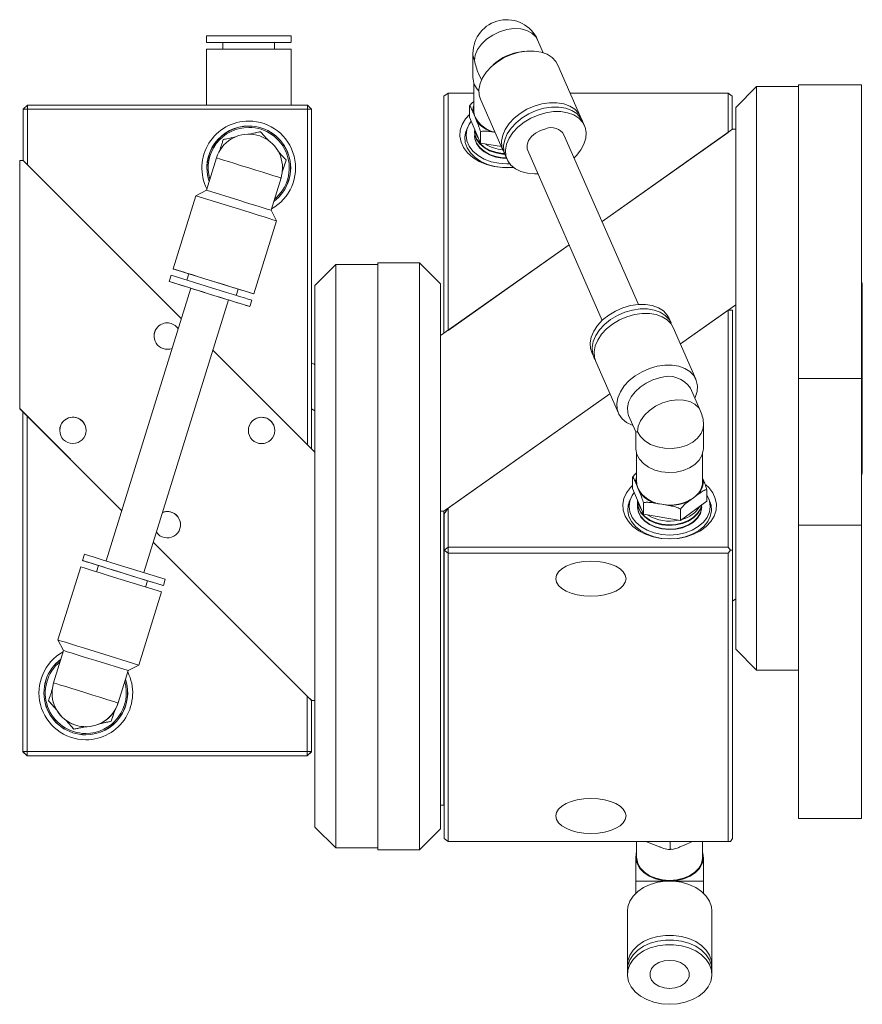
# Model space of a CAD drawing. Header units: inches. Extents: x 1.7 to 30.7, y 1.5 to 21.8.
# Tile 5 of 10: x 14.6 to 19.6, y 8.5 to 14.4. Entities that reach past the tile are written whole.
import ezdxf

# ---------------------------------------------------------------- set-up
doc = ezdxf.new("R2010")
doc.units = ezdxf.units.IN
doc.header["$MEASUREMENT"] = 0

msp = doc.modelspace()

# ---------------------------------------------------------------- linework, layer by layer
at = {"color": 7, "linetype": 'Continuous', "lineweight": 15}
for p, q in [((15.7285, 14.3093), (15.7285, 14.2699)), ((15.8269, 14.2699), (15.8269, 14.2306)), ((16.134, 14.2699), (15.8269, 14.2699)), ((16.134, 14.2306), (16.134, 14.2699)), ((16.2325, 14.2699), (16.2325, 14.3093)), ((17.737, 14.2089), (17.7033, 14.2856)), ((15.7285, 14.2306), (15.7285, 13.8972)), ((16.2325, 13.8972), (16.2325, 14.2306)), ((17.5786, 14.2109), (17.6025, 14.2151)), ((17.6235, 14.2177), (17.6025, 14.2151)), ((17.3172, 14.2046), (17.3172, 14.0621)), ((17.4544, 14.15), (17.4383, 14.1364)), ((17.9596, 13.8273), (17.8242, 14.1356)), ((17.3512, 14.0849), (17.3679, 14.0468)), ((17.3219, 14.0314), (17.3219, 13.8649)), ((19.0095, 14.0072), (18.8845, 13.8822)), ((19.2595, 14.0072), (19.0095, 14.0072)), ((19.0095, 14.0072), (19.0095, 12.2672)), ((19.6345, 14.0172), (19.2595, 14.0172)), ((19.2595, 14.0072), (19.2595, 14.0172)), ((19.2595, 14.0072), (19.2595, 12.2672)), ((19.6345, 12.2672), (19.6345, 14.0172)), ((17.1438, 13.9505), (17.1688, 13.9682)), ((17.1438, 12.5358), (17.1438, 13.9505)), ((17.1688, 13.9682), (17.1688, 12.5535)), ((17.3219, 13.9682), (17.1688, 13.9682)), ((17.3628, 13.9331), (17.4982, 13.6247)), ((18.8388, 13.9682), (17.8977, 13.9682)), ((18.8388, 13.7342), (18.8388, 13.9682)), ((18.8388, 13.9682), (18.8638, 13.9505)), ((18.8638, 13.9505), (18.8638, 13.7519)), ((14.6605, 13.8972), (14.6355, 13.8722)), ((14.6355, 13.5662), (14.6355, 13.8722)), ((14.6355, 13.8722), (14.6605, 13.8722)), ((14.6605, 13.8972), (16.3305, 13.8972)), ((14.6605, 13.8972), (14.6605, 13.8722)), ((14.6605, 13.8722), (14.6605, 13.5412)), ((16.3305, 13.8722), (14.6605, 13.8722)), ((16.3305, 13.8972), (16.3305, 13.8722)), ((16.3555, 13.8722), (16.3305, 13.8972)), ((16.3305, 11.8712), (16.3305, 13.8722)), ((16.3555, 13.8722), (16.3305, 13.8722)), ((16.3555, 13.8722), (16.3555, 11.8462)), ((17.2978, 13.892), (17.2978, 13.8248)), ((18.8845, 12.2672), (18.8845, 13.8822)), ((17.362, 13.6706), (17.2978, 13.8248)), ((17.3299, 13.8256), (17.3184, 13.8534)), ((17.3415, 13.7979), (17.3299, 13.8256)), ((17.9829, 13.7741), (17.9713, 13.8007)), ((17.2859, 13.763), (17.2784, 13.7439)), ((17.3273, 13.7425), (17.3273, 13.7394)), ((18.8645, 13.7524), (18.0875, 13.203)), ((18.8845, 13.7524), (18.8645, 13.7524)), ((17.362, 13.7378), (17.362, 13.6706)), ((17.4504, 13.7334), (17.4327, 13.7365)), ((18.3047, 12.7081), (17.8604, 13.7203)), ((18.0875, 13.203), (18.8388, 13.7342)), ((17.4874, 13.6491), (17.362, 13.6706)), ((17.6441, 13.6253), (18.0884, 12.6131)), ((14.6145, 12.0867), (14.6145, 13.5672)), ((14.6345, 13.5672), (14.6145, 13.5672)), ((14.6345, 13.5672), (15.5779, 12.6237)), ((15.788, 13.582), (15.7282, 13.3893)), ((16.2029, 13.5691), (16.1811, 13.5023)), ((16.2029, 13.5691), (16.2029, 13.5691)), ((17.5098, 13.5981), (17.5215, 13.5715)), ((15.5779, 12.6237), (14.6605, 13.5412)), ((16.1821, 13.5223), (16.1821, 13.5223)), ((16.1132, 13.2698), (16.173, 13.4625)), ((15.7282, 13.3893), (15.6651, 13.3561)), ((15.9207, 13.3296), (15.7282, 13.3893)), ((15.6651, 13.3561), (15.5297, 12.92)), ((15.9057, 13.2815), (15.6651, 13.3561)), ((16.1464, 13.2068), (16.1132, 13.2698)), ((16.011, 12.7706), (16.1464, 13.2068)), ((17.8906, 13.0638), (17.1245, 12.5222)), ((17.1688, 12.5535), (17.8906, 13.0638)), ((16.4995, 12.9467), (16.3745, 12.8217)), ((16.7495, 12.9467), (16.4995, 12.9467)), ((16.4995, 12.9467), (16.4995, 9.4667)), ((16.9995, 12.9567), (16.7495, 12.9567)), ((16.7495, 12.9567), (16.7495, 9.4567)), ((17.1245, 12.8317), (16.9995, 12.9567)), ((16.9995, 12.9567), (16.9995, 9.4567)), ((15.518, 12.8824), (15.5064, 12.8448)), ((15.7587, 12.8077), (15.518, 12.8824)), ((15.6237, 12.8908), (15.6121, 12.8532)), ((15.7704, 12.8453), (15.6237, 12.8908)), ((15.6342, 12.8051), (15.1294, 11.1788)), ((15.747, 12.7701), (15.6342, 12.8051)), ((16.3745, 9.5917), (16.3745, 12.8217)), ((17.1245, 12.8317), (17.1245, 9.5817)), ((19.6395, 11.7067), (19.6395, 12.8277)), ((15.9053, 12.7622), (15.917, 12.7998)), ((15.355, 11.1088), (15.8598, 12.7351)), ((15.9877, 12.6954), (15.9993, 12.733)), ((18.5544, 12.4723), (18.8845, 12.7057)), ((18.4994, 12.5977), (18.4877, 12.6243)), ((18.8405, 12.6746), (18.5544, 12.4723)), ((18.8405, 11.2598), (18.8405, 12.6746)), ((18.8405, 12.6746), (18.8655, 12.6746)), ((18.8655, 12.6746), (18.8655, 11.2422)), ((18.6465, 12.2627), (18.5111, 12.5711)), ((15.7667, 12.435), (16.3745, 11.8272)), ((16.3305, 11.8712), (15.7667, 12.435)), ((18.0263, 12.4217), (18.038, 12.3951)), ((18.0496, 12.3685), (18.185, 12.0601)), ((18.8845, 10.6522), (18.8845, 12.2672)), ((19.0095, 12.2672), (19.0095, 10.5272)), ((19.6345, 12.2672), (19.2595, 12.2672)), ((19.2595, 11.3922), (19.2595, 12.2672)), ((19.6345, 11.3922), (19.6345, 12.2672)), ((17.1445, 11.4755), (18.1344, 12.1754)), ((18.1344, 12.1754), (17.1705, 11.4939)), ((18.6751, 12.0722), (18.6153, 12.2084)), ((15.2225, 11.4787), (14.6145, 12.0867)), ((14.6145, 12.0863), (14.6145, 12.0867)), ((14.6338, 12.0671), (14.6145, 12.0863)), ((14.6338, 10.0414), (14.6338, 12.0674)), ((14.6338, 12.0674), (14.6588, 12.0424)), ((14.6588, 12.0424), (14.6588, 10.0414)), ((14.6588, 12.0424), (15.2225, 11.4787)), ((16.3555, 12.085), (16.3745, 12.0734)), ((18.2461, 12.0464), (18.2889, 11.9488)), ((18.6921, 11.8486), (18.6921, 11.9912)), ((18.2889, 11.9489), (18.2889, 11.8486)), ((18.2936, 11.8179), (18.2936, 11.6515)), ((18.6873, 11.6515), (18.6873, 11.8179)), ((18.2696, 11.6786), (18.2696, 11.6113)), ((18.3016, 11.6122), (18.2901, 11.6399)), ((18.6873, 11.6715), (18.6909, 11.663)), ((18.3337, 11.4571), (18.2696, 11.6113)), ((18.3132, 11.5844), (18.3016, 11.6122)), ((18.6613, 11.5765), (18.633, 11.5555)), ((18.7114, 11.603), (18.7114, 11.5357)), ((18.2576, 11.5495), (18.2501, 11.5304)), ((18.299, 11.529), (18.299, 11.526)), ((18.3337, 11.5244), (18.3337, 11.4571)), ((18.4442, 11.5162), (18.4044, 11.523)), ((18.484, 11.5094), (18.4442, 11.5162)), ((18.7114, 11.5357), (18.5547, 11.4194)), ((18.633, 11.5555), (18.6048, 11.5346)), ((18.7309, 11.5304), (18.7234, 11.5495)), ((17.1245, 11.4755), (17.1445, 11.4755)), ((17.1445, 11.4755), (17.1445, 9.7216)), ((17.1455, 11.4585), (17.1705, 11.4939)), ((17.1455, 11.2422), (17.1455, 11.4585)), ((17.1705, 11.4939), (17.1705, 11.2598)), ((18.5547, 11.4194), (18.3337, 11.4571)), ((18.5547, 11.4866), (18.5547, 11.4194)), ((19.6345, 11.3922), (19.2595, 11.3922)), ((19.2595, 9.6422), (19.2595, 11.3922)), ((19.6345, 9.6422), (19.6345, 11.3922)), ((16.3545, 10.3467), (15.4113, 11.2899)), ((15.4113, 11.2899), (16.3288, 10.3724)), ((15.0016, 11.2184), (14.9899, 11.1808)), ((17.1705, 11.2598), (17.1455, 11.2422)), ((17.1705, 11.2245), (17.1455, 11.2422)), ((17.1455, 9.5236), (17.1455, 11.2422)), ((17.1705, 11.2245), (17.1705, 11.2598)), ((17.1705, 11.2598), (18.8405, 11.2598)), ((18.8405, 11.2245), (17.1705, 11.2245)), ((17.1705, 11.2245), (17.1705, 9.506)), ((18.853, 11.2422), (18.8405, 11.2598)), ((18.8405, 11.2245), (18.853, 11.2422)), ((18.8405, 9.506), (18.8405, 11.2245)), ((18.853, 11.2422), (18.8655, 11.2422)), ((18.8655, 11.2422), (18.8655, 9.5236)), ((14.9782, 11.1432), (14.8429, 10.7071)), ((15.0839, 11.1516), (15.0723, 11.1141)), ((15.3772, 11.0606), (15.2306, 11.1062)), ((15.4829, 11.069), (15.2422, 11.1438)), ((15.4595, 10.9938), (15.2189, 11.0686)), ((15.3655, 11.023), (15.3772, 11.0606)), ((15.4712, 11.0314), (15.4829, 11.069)), ((15.3242, 10.5577), (15.4595, 10.9938)), ((18.8655, 10.9383), (18.8845, 10.9518)), ((14.8429, 10.7071), (14.8761, 10.644)), ((14.8761, 10.644), (14.8162, 10.4513)), ((15.3242, 10.5577), (15.0835, 10.6324)), ((18.8845, 10.6522), (19.0095, 10.5272)), ((15.2611, 10.5245), (15.0686, 10.5843)), ((15.2013, 10.3318), (15.2611, 10.5245)), ((15.2611, 10.5245), (15.3242, 10.5577)), ((19.0095, 10.5272), (19.2595, 10.5272)), ((14.8334, 10.2921), (14.7864, 10.3445)), ((14.7864, 10.3445), (14.7864, 10.3445)), ((14.8072, 10.3915), (14.8072, 10.3915)), ((16.3288, 10.0414), (16.3288, 10.3724)), ((16.3288, 10.3724), (16.3538, 10.3474)), ((16.3538, 10.3474), (16.3538, 10.0414)), ((16.3545, 10.3463), (16.3538, 10.3471)), ((16.3545, 10.3467), (16.3745, 10.3467)), ((16.3545, 10.3463), (16.3545, 10.3467)), ((16.3745, 10.3463), (16.3545, 10.3463)), ((15.1825, 10.2892), (15.1606, 10.2223)), ((14.9382, 10.1754), (14.8911, 10.2278)), ((15.1606, 10.2223), (15.0916, 10.2077)), ((15.1606, 10.2223), (15.1606, 10.2223)), ((15.0072, 10.1899), (14.9382, 10.1754)), ((14.9382, 10.1754), (14.9382, 10.1754)), ((14.6338, 10.0414), (14.6588, 10.0414)), ((14.6338, 10.0414), (14.6588, 10.0164)), ((14.6338, 10.0411), (14.6338, 10.0414)), ((14.6338, 10.0411), (14.6588, 10.0161)), ((14.6588, 10.0164), (14.6588, 10.0414)), ((14.6588, 10.0414), (16.3288, 10.0414)), ((16.3288, 10.0164), (16.3288, 10.0414)), ((16.3538, 10.0414), (16.3288, 10.0414)), ((16.3288, 10.0164), (16.3538, 10.0414)), ((16.3288, 10.0161), (16.3538, 10.0411)), ((16.3538, 10.0414), (16.3538, 10.0411)), ((16.3288, 10.0164), (14.6588, 10.0164)), ((14.6588, 10.0164), (14.6588, 10.0161)), ((14.6588, 10.0161), (16.3288, 10.0161)), ((16.3288, 10.0161), (16.3288, 10.0164)), ((17.1445, 9.7216), (17.1245, 9.7216)), ((17.1445, 9.7216), (17.1455, 9.7223)), ((19.2595, 9.6422), (19.6345, 9.6422)), ((16.3745, 9.5917), (16.4995, 9.4667)), ((16.9995, 9.4567), (17.1245, 9.5817)), ((17.1705, 9.506), (17.1455, 9.5236)), ((17.1455, 9.5236), (17.1705, 9.506)), ((18.8655, 9.5236), (18.853, 9.506)), ((16.4995, 9.4667), (16.7495, 9.4667)), ((16.7495, 9.4567), (16.9995, 9.4567)), ((17.1705, 9.506), (18.8405, 9.506)), ((17.1705, 9.506), (17.1705, 9.506)), ((18.8405, 9.506), (17.1705, 9.506)), ((18.2936, 9.506), (18.2936, 9.4121)), ((18.3488, 9.506), (18.3589, 9.5018)), ((18.3589, 9.5018), (18.3946, 9.4877)), ((18.3946, 9.4877), (18.4303, 9.4736)), ((18.4938, 9.4593), (18.4938, 9.506)), ((18.5563, 9.4749), (18.5914, 9.4897)), ((18.5914, 9.4897), (18.6265, 9.5046)), ((18.6873, 9.4121), (18.6873, 9.506)), ((18.853, 9.506), (18.8405, 9.506)), ((18.853, 9.506), (18.8405, 9.506)), ((18.2889, 9.4121), (18.2889, 9.2695)), ((18.6921, 9.2695), (18.6921, 9.4121)), ((18.2889, 9.2695), (18.2889, 9.1982)), ((18.6921, 9.1982), (18.6921, 9.2695)), ((18.2385, 9.0913), (18.2385, 8.7684)), ((18.7425, 8.7684), (18.7425, 9.0913)), ((18.2385, 8.7405), (18.2385, 8.7127)), ((18.7425, 8.7127), (18.7425, 8.7405))]:
    msp.add_line(p, q, dxfattribs=at)
at = {"color": 7, "linetype": 'Continuous', "lineweight": 15, "flags": 128}
for points in [[(17.3262, 14.1624), (17.3311, 14.1951), (17.3453, 14.2284), (17.3682, 14.2605), (17.3987, 14.2897), (17.4352, 14.3147), (17.4759, 14.3342), (17.5188, 14.3472), (17.5616, 14.353), (17.6023, 14.3514), (17.6388, 14.3424), (17.6693, 14.3265), (17.6922, 14.3045), (17.7033, 14.2856)], [(16.2325, 14.3093), (16.2299, 14.3093), (16.2186, 14.3093), (16.1987, 14.3093), (16.1709, 14.3093), (16.1362, 14.3093), (16.0959, 14.3093), (16.0515, 14.3093), (16.0044, 14.3094), (15.9565, 14.3094), (15.9095, 14.3093), (15.865, 14.3093), (15.8247, 14.3093), (15.7901, 14.3093), (15.7623, 14.3093), (15.7424, 14.3093), (15.7311, 14.3093), (15.7285, 14.3093)], [(16.134, 14.2699), (16.1544, 14.2699), (16.1857, 14.2699), (16.2097, 14.2699), (16.2254, 14.2699), (16.2322, 14.2699), (16.2299, 14.2699), (16.2186, 14.27), (16.1987, 14.27), (16.1709, 14.27), (16.1362, 14.27), (16.0959, 14.27), (16.0515, 14.27), (16.0044, 14.27), (15.9565, 14.27), (15.9095, 14.27), (15.865, 14.27), (15.8247, 14.27), (15.7901, 14.27), (15.7623, 14.27), (15.7424, 14.27), (15.7311, 14.2699), (15.7288, 14.2699), (15.7356, 14.2699), (15.7513, 14.2699), (15.7752, 14.2699), (15.8066, 14.2699), (15.8269, 14.2699)], [(16.2325, 14.2306), (16.2299, 14.2306), (16.2186, 14.2306), (16.1987, 14.2306), (16.1709, 14.2306), (16.1362, 14.2306), (16.0959, 14.2306), (16.0515, 14.2306), (16.0044, 14.2306), (15.9565, 14.2306), (15.9095, 14.2306), (15.865, 14.2306), (15.8247, 14.2306), (15.7901, 14.2306), (15.7623, 14.2306), (15.7424, 14.2306), (15.7311, 14.2306), (15.7285, 14.2306)], [(17.3628, 13.9331), (17.3553, 13.9567), (17.3531, 13.9901), (17.3597, 14.025), (17.3746, 14.0603), (17.3975, 14.0947), (17.4274, 14.1269), (17.4634, 14.1557), (17.5041, 14.1802), (17.548, 14.1993), (17.5935, 14.2125)], [(17.5935, 14.2125), (17.6391, 14.2193), (17.6829, 14.2194), (17.7236, 14.2128), (17.7596, 14.1998), (17.7895, 14.1807), (17.8124, 14.1564), (17.8242, 14.1356)], [(17.3172, 14.2046), (17.3178, 14.1937), (17.3262, 14.1624)], [(17.5049, 13.6118), (17.5015, 13.6178), (17.4907, 13.6483), (17.4885, 13.6817), (17.495, 13.7167), (17.51, 13.752), (17.5329, 13.7863), (17.5628, 13.8185), (17.5988, 13.8473), (17.6395, 13.8718), (17.6833, 13.891), (17.7289, 13.9042)], [(17.5098, 13.5981), (17.5024, 13.6218), (17.5002, 13.6551), (17.5067, 13.6901), (17.5217, 13.7254), (17.5445, 13.7597), (17.5745, 13.7919), (17.6105, 13.8207), (17.6511, 13.8452), (17.695, 13.8644), (17.7406, 13.8776)], [(17.7289, 13.9042), (17.7744, 13.9109), (17.8183, 13.911), (17.859, 13.9044), (17.895, 13.8914), (17.9249, 13.8724), (17.9478, 13.848), (17.9627, 13.8193), (17.9646, 13.8136)], [(17.7406, 13.8776), (17.7861, 13.8844), (17.83, 13.8844), (17.8707, 13.8778), (17.9066, 13.8648), (17.9366, 13.8458), (17.9595, 13.8215), (17.9713, 13.8007)], [(17.7522, 13.851), (17.7978, 13.8578), (17.8417, 13.8579), (17.8823, 13.8513), (17.9183, 13.8382), (17.9483, 13.8192), (17.9711, 13.7949), (17.9861, 13.7661), (17.9926, 13.734), (17.9904, 13.6997), (17.9796, 13.6644), (17.9606, 13.6294), (17.9341, 13.596), (17.9208, 13.5826)], [(17.5579, 13.5251), (17.5438, 13.5239), (17.4937, 13.5239), (17.4444, 13.5303), (17.3975, 13.5427), (17.3545, 13.5609), (17.3167, 13.5842), (17.2855, 13.6119), (17.2618, 13.6431), (17.2463, 13.6768), (17.2395, 13.7119), (17.2418, 13.7473), (17.2529, 13.7818), (17.2726, 13.8144), (17.2978, 13.8418)], [(17.3079, 13.8007), (17.2955, 13.7826), (17.2817, 13.7505), (17.2771, 13.7172), (17.2817, 13.6839), (17.2955, 13.6518), (17.3178, 13.6223), (17.3479, 13.5964), (17.3845, 13.5751), (17.4263, 13.5593), (17.4716, 13.5496), (17.5188, 13.5463), (17.5363, 13.5468)], [(17.7045, 13.4877), (17.6844, 13.487), (17.642, 13.4902), (17.6035, 13.5001), (17.5704, 13.5162), (17.5438, 13.538), (17.5248, 13.5646), (17.514, 13.5952), (17.5119, 13.6285), (17.5184, 13.6635), (17.5333, 13.6988), (17.5562, 13.7332), (17.5862, 13.7653), (17.6221, 13.7942), (17.6628, 13.8186), (17.7067, 13.8378), (17.7522, 13.851)], [(17.2857, 13.7626), (17.2763, 13.7411), (17.2695, 13.7079), (17.2718, 13.6744), (17.283, 13.6418), (17.3027, 13.6113), (17.3302, 13.584), (17.3645, 13.5609), (17.4044, 13.5427), (17.4485, 13.5303), (17.495, 13.5239), (17.5127, 13.5232)], [(17.3278, 13.7527), (17.3291, 13.7238), (17.3392, 13.6954), (17.3577, 13.6692), (17.3838, 13.6464), (17.4161, 13.6282), (17.4533, 13.6152), (17.4935, 13.6083), (17.5077, 13.6073)], [(17.3279, 13.7535), (17.3279, 13.753), (17.3291, 13.7238), (17.3392, 13.6954), (17.3577, 13.6692), (17.3838, 13.6465), (17.4161, 13.6282), (17.4533, 13.6153), (17.4935, 13.6083), (17.5077, 13.6073)], [(17.6441, 13.6253), (17.6406, 13.6364), (17.6406, 13.6602), (17.6496, 13.685), (17.667, 13.7088), (17.6912, 13.7297), (17.7205, 13.746), (17.7522, 13.7563)], [(17.3273, 13.7394), (17.3291, 13.7208), (17.3392, 13.6924), (17.3577, 13.6662), (17.3838, 13.6434), (17.4161, 13.6251), (17.4533, 13.6122), (17.4935, 13.6052), (17.5098, 13.6042)], [(17.3273, 13.7142), (17.3291, 13.6955), (17.3392, 13.6671), (17.3577, 13.6409), (17.3838, 13.6182), (17.4161, 13.5999), (17.4533, 13.587), (17.4935, 13.58), (17.5183, 13.5788)], [(17.3279, 13.7283), (17.3279, 13.7278), (17.3291, 13.6985), (17.3392, 13.6701), (17.3577, 13.644), (17.3838, 13.6212), (17.4161, 13.6029), (17.4533, 13.59), (17.4935, 13.583), (17.517, 13.5818)], [(17.3279, 13.7283), (17.3279, 13.7278), (17.3291, 13.6985), (17.3392, 13.6701), (17.3577, 13.644), (17.3838, 13.6212), (17.4161, 13.6029), (17.4533, 13.59), (17.4935, 13.583), (17.517, 13.5818)], [(15.788, 13.582), (15.7928, 13.5805), (15.807, 13.5761), (15.83, 13.569), (15.8605, 13.5596), (15.897, 13.5482), (15.9377, 13.5356), (15.9805, 13.5223), (16.0233, 13.509), (16.064, 13.4964), (16.1005, 13.4851), (16.131, 13.4756), (16.1539, 13.4685), (16.1682, 13.464), (16.173, 13.4625)], [(16.173, 13.4625), (16.1815, 13.5069), (16.1821, 13.5223)], [(16.1735, 13.4641), (16.1801, 13.4944), (16.1821, 13.5223)], [(17.5248, 13.5232), (17.5425, 13.5239), (17.5576, 13.5253)], [(15.9207, 13.3296), (15.9621, 13.3168), (16.0015, 13.3045), (16.0372, 13.2934), (16.0674, 13.2841), (16.0908, 13.2768), (16.1062, 13.272), (16.1129, 13.2699), (16.1132, 13.2698)], [(15.9057, 13.2815), (15.9513, 13.2674), (15.9952, 13.2537), (16.0358, 13.2411), (16.0718, 13.2299), (16.1018, 13.2206), (16.1246, 13.2135), (16.1396, 13.2089), (16.1461, 13.2068), (16.1464, 13.2068)], [(15.6237, 12.8908), (15.6216, 12.8914), (15.5885, 12.9017), (15.562, 12.91), (15.543, 12.9159), (15.5322, 12.9192), (15.53, 12.9199), (15.5365, 12.9179), (15.5515, 12.9132), (15.5743, 12.9062), (15.6043, 12.8969), (15.6403, 12.8857), (15.6809, 12.8731), (15.7248, 12.8595), (15.7704, 12.8453)], [(15.6342, 12.8051), (15.5983, 12.8162), (15.5652, 12.8265), (15.5386, 12.8348), (15.5196, 12.8407), (15.5088, 12.844), (15.5067, 12.8447), (15.5132, 12.8427), (15.5281, 12.838), (15.551, 12.831), (15.581, 12.8217), (15.6169, 12.8105), (15.6576, 12.7979), (15.7015, 12.7843), (15.747, 12.7701)], [(15.7587, 12.8077), (15.8042, 12.7936), (15.8481, 12.78), (15.8888, 12.7673), (15.9248, 12.7562), (15.9547, 12.7469), (15.9776, 12.7398), (15.9926, 12.7351), (15.9991, 12.7331), (15.9993, 12.733)], [(15.7704, 12.8453), (15.8159, 12.8312), (15.8598, 12.8176), (15.9005, 12.8049), (15.9364, 12.7938), (15.9664, 12.7845), (15.9893, 12.7774), (16.0042, 12.7727), (16.0107, 12.7707), (16.0086, 12.7714), (15.9978, 12.7747), (15.9788, 12.7806), (15.9522, 12.7888), (15.9191, 12.7991), (15.917, 12.7997)], [(15.7704, 12.8453), (15.8055, 12.8344), (15.8385, 12.8242), (15.8676, 12.8151), (15.891, 12.8078), (15.9075, 12.8027), (15.9159, 12.8001), (15.917, 12.7998)], [(19.6395, 12.8277), (19.6368, 12.841), (19.6345, 12.8457)], [(15.747, 12.7701), (15.7926, 12.756), (15.8365, 12.7424), (15.8771, 12.7297), (15.9131, 12.7186), (15.943, 12.7093), (15.9659, 12.7022), (15.9809, 12.6975), (15.9874, 12.6955), (15.9852, 12.6962), (15.9744, 12.6995), (15.9554, 12.7054), (15.9289, 12.7136), (15.8958, 12.7239), (15.8598, 12.735)], [(15.747, 12.7701), (15.7788, 12.7602), (15.808, 12.7512), (15.8323, 12.7436), (15.8496, 12.7382), (15.8587, 12.7354), (15.8598, 12.7351)], [(18.257, 12.7012), (18.2115, 12.688), (18.1676, 12.6688), (18.1269, 12.6443), (18.091, 12.6155), (18.061, 12.5833), (18.0381, 12.549), (18.0232, 12.5137), (18.0167, 12.4787), (18.0188, 12.4453), (18.0263, 12.4217)], [(18.4877, 12.6243), (18.4759, 12.645), (18.453, 12.6694), (18.4231, 12.6884), (18.3871, 12.7014), (18.3465, 12.708), (18.3026, 12.7079), (18.257, 12.7012)], [(18.2687, 12.6746), (18.2231, 12.6614), (18.1793, 12.6422), (18.1386, 12.6177), (18.1026, 12.5889), (18.0727, 12.5567), (18.0498, 12.5224), (18.0348, 12.4871), (18.0283, 12.4521), (18.0305, 12.4188), (18.0413, 12.3882), (18.0447, 12.3822)], [(18.2804, 12.648), (18.2348, 12.6348), (18.1909, 12.6156), (18.1503, 12.5912), (18.1143, 12.5623), (18.0843, 12.5302), (18.0615, 12.4958), (18.0465, 12.4605), (18.04, 12.4255), (18.0422, 12.3922), (18.0496, 12.3685)], [(18.5044, 12.584), (18.5026, 12.5897), (18.4876, 12.6184), (18.4647, 12.6428), (18.4348, 12.6618), (18.3988, 12.6748), (18.3581, 12.6814), (18.3142, 12.6814), (18.2687, 12.6746)], [(18.5111, 12.5711), (18.4993, 12.5919), (18.4764, 12.6162), (18.4464, 12.6352), (18.4105, 12.6483), (18.3698, 12.6549), (18.3259, 12.6548), (18.2804, 12.648)], [(18.4157, 12.3396), (18.3702, 12.3264), (18.3263, 12.3072), (18.2856, 12.2828), (18.2497, 12.254), (18.2197, 12.2218), (18.1968, 12.1874), (18.1819, 12.1521), (18.1754, 12.1172), (18.1775, 12.0838), (18.1883, 12.0533), (18.2073, 12.0266), (18.2339, 12.0048), (18.267, 11.9887), (18.2722, 11.9869)], [(18.6414, 12.149), (18.6431, 12.1531), (18.6539, 12.1883), (18.6561, 12.2227), (18.6496, 12.2548), (18.6346, 12.2835), (18.6118, 12.3078), (18.5818, 12.3268), (18.5458, 12.3399), (18.5052, 12.3465), (18.4613, 12.3464), (18.4157, 12.3396)], [(18.4307, 12.27), (18.3893, 12.2576), (18.3498, 12.2391), (18.3142, 12.2153), (18.284, 12.1875), (18.2606, 12.1569), (18.2452, 12.1248), (18.2384, 12.0929), (18.2407, 12.0627), (18.2461, 12.0464)], [(18.6751, 12.0722), (18.6639, 12.0911), (18.641, 12.1131), (18.6105, 12.129), (18.574, 12.1379), (18.5333, 12.1395), (18.4905, 12.1337), (18.4477, 12.1207), (18.407, 12.1013), (18.3705, 12.0763), (18.34, 12.047), (18.317, 12.015), (18.3028, 11.9817), (18.298, 11.9489)], [(18.298, 11.9489), (18.3161, 11.9197), (18.343, 11.8941), (18.3772, 11.8733), (18.4172, 11.8584), (18.4608, 11.8502), (18.5059, 11.8491), (18.5502, 11.8551), (18.5916, 11.8679), (18.6279, 11.8869), (18.6572, 11.9111), (18.6783, 11.9393), (18.6899, 11.9702), (18.6921, 11.9912)], [(18.2889, 11.8486), (18.289, 11.8443), (18.295, 11.8138), (18.3102, 11.7849), (18.3338, 11.759), (18.3647, 11.7373), (18.4015, 11.7207), (18.4424, 11.7102), (18.4856, 11.7061), (18.5291, 11.7087), (18.5707, 11.7179), (18.6086, 11.7331), (18.6409, 11.7538), (18.6663, 11.7788), (18.6834, 11.8072), (18.6914, 11.8375), (18.6921, 11.8486)], [(19.6345, 11.6886), (19.6368, 11.6933), (19.6395, 11.7067)], [(18.4905, 11.3097), (18.4406, 11.3129), (18.3923, 11.3223), (18.3471, 11.3377), (18.3066, 11.3585), (18.272, 11.3841), (18.2444, 11.4137), (18.2247, 11.4462), (18.2135, 11.4808), (18.2113, 11.5162), (18.218, 11.5513), (18.2335, 11.585), (18.2572, 11.6162), (18.2696, 11.6283)], [(18.706, 11.6331), (18.7238, 11.6162), (18.7475, 11.585), (18.763, 11.5513), (18.7697, 11.5162), (18.7675, 11.4808), (18.7563, 11.4462), (18.7366, 11.4137), (18.709, 11.3841), (18.6744, 11.3585), (18.6338, 11.3377), (18.5887, 11.3223), (18.5404, 11.3129), (18.4905, 11.3097)], [(18.2796, 11.5872), (18.2672, 11.5692), (18.2534, 11.5371), (18.2488, 11.5038), (18.2534, 11.4704), (18.2672, 11.4384), (18.2895, 11.4088), (18.3196, 11.3829), (18.3562, 11.3617), (18.398, 11.3459), (18.4433, 11.3362), (18.4905, 11.3329)], [(18.4905, 11.3329), (18.5376, 11.3362), (18.583, 11.3459), (18.6248, 11.3617), (18.6614, 11.3829), (18.6915, 11.4088), (18.7138, 11.4384), (18.7275, 11.4704), (18.7322, 11.5038), (18.7275, 11.5371), (18.7138, 11.5692), (18.7114, 11.5731)], [(18.2405, 11.4818), (18.243, 11.507), (18.2496, 11.5292)], [(18.2575, 11.5491), (18.2547, 11.5438), (18.2435, 11.5112), (18.2413, 11.4777), (18.248, 11.4445), (18.2635, 11.4128), (18.2873, 11.3838), (18.3183, 11.3584), (18.3556, 11.3377), (18.3978, 11.3223), (18.4433, 11.3129), (18.4844, 11.3097)], [(18.299, 11.526), (18.2991, 11.5219), (18.3048, 11.4929), (18.3192, 11.4655), (18.3416, 11.4408), (18.371, 11.4202), (18.4059, 11.4045), (18.4448, 11.3945), (18.4859, 11.3906), (18.5271, 11.3931), (18.5667, 11.4018), (18.6027, 11.4163), (18.6334, 11.4359), (18.6575, 11.4597), (18.6737, 11.4866), (18.6813, 11.5149)], [(18.2997, 11.54), (18.2991, 11.5249), (18.3048, 11.496), (18.3192, 11.4685), (18.3416, 11.4439), (18.371, 11.4233), (18.4059, 11.4076), (18.4448, 11.3975), (18.4859, 11.3937), (18.5271, 11.3962), (18.5667, 11.4048), (18.6027, 11.4193), (18.6334, 11.4389), (18.6575, 11.4628), (18.6737, 11.4897), (18.6806, 11.5129)], [(18.2995, 11.5393), (18.2991, 11.5249), (18.3048, 11.4959), (18.3192, 11.4685), (18.3416, 11.4439), (18.371, 11.4232), (18.4059, 11.4076), (18.4448, 11.3975), (18.4859, 11.3937), (18.5271, 11.3961), (18.5667, 11.4048), (18.6027, 11.4193), (18.6334, 11.4389), (18.6575, 11.4627), (18.6737, 11.4897), (18.6806, 11.5129)], [(18.2996, 11.5149), (18.2991, 11.4997), (18.3048, 11.4707), (18.3192, 11.4432), (18.3416, 11.4186), (18.371, 11.398), (18.4059, 11.3823), (18.4448, 11.3723), (18.4859, 11.3684), (18.5271, 11.3709), (18.5667, 11.3796), (18.6027, 11.394), (18.6334, 11.4137), (18.6575, 11.4375), (18.6737, 11.4644), (18.6814, 11.4932), (18.6813, 11.5149)], [(18.2997, 11.5148), (18.2991, 11.4997), (18.3048, 11.4707), (18.3192, 11.4432), (18.3416, 11.4186), (18.371, 11.398), (18.4059, 11.3823), (18.4448, 11.3723), (18.4859, 11.3684), (18.5271, 11.3709), (18.5667, 11.3796), (18.6027, 11.3941), (18.6334, 11.4137), (18.6575, 11.4375), (18.6737, 11.4644), (18.6814, 11.4932), (18.6813, 11.5148)], [(18.4966, 11.3097), (18.5377, 11.3129), (18.5832, 11.3223), (18.6254, 11.3377), (18.6627, 11.3584), (18.6937, 11.3838), (18.7174, 11.4128), (18.733, 11.4445), (18.7397, 11.4777), (18.7375, 11.5112), (18.7263, 11.5438), (18.7235, 11.5491)], [(18.7314, 11.5292), (18.7379, 11.507), (18.7405, 11.4818)], [(18.299, 11.5007), (18.2991, 11.4967), (18.3048, 11.4677), (18.3192, 11.4402), (18.3416, 11.4156), (18.371, 11.395), (18.4059, 11.3793), (18.4448, 11.3693), (18.4859, 11.3654), (18.5271, 11.3679), (18.5667, 11.3765), (18.6027, 11.391), (18.6334, 11.4106), (18.6575, 11.4345), (18.6737, 11.4614), (18.6814, 11.4902), (18.682, 11.5007)], [(15.2422, 11.1438), (15.1967, 11.1579), (15.1528, 11.1715), (15.1121, 11.1841), (15.0762, 11.1953), (15.0462, 11.2046), (15.0233, 11.2117), (15.0084, 11.2163), (15.0019, 11.2183), (15.0016, 11.2184)], [(15.2306, 11.1062), (15.185, 11.1203), (15.1411, 11.1339), (15.1005, 11.1465), (15.0645, 11.1577), (15.0345, 11.167), (15.0117, 11.1741), (14.9967, 11.1787), (14.9902, 11.1807), (14.9924, 11.1801), (15.0032, 11.1767), (15.0222, 11.1708), (15.0487, 11.1626), (15.0818, 11.1523), (15.0839, 11.1516)], [(15.2189, 11.0686), (15.1733, 11.0827), (15.1295, 11.0963), (15.0888, 11.1089), (15.0528, 11.1201), (15.0229, 11.1294), (15, 11.1365), (14.985, 11.1411), (14.9785, 11.1431), (14.9782, 11.1432)], [(15.2306, 11.1062), (15.1955, 11.117), (15.1624, 11.1273), (15.1333, 11.1363), (15.1099, 11.1436), (15.0934, 11.1487), (15.085, 11.1513), (15.0839, 11.1516)], [(15.3772, 11.0606), (15.3793, 11.0599), (15.4124, 11.0497), (15.439, 11.0414), (15.458, 11.0355), (15.4688, 11.0322), (15.4709, 11.0315), (15.4644, 11.0336), (15.4495, 11.0382), (15.4266, 11.0453), (15.3966, 11.0546), (15.3607, 11.0658), (15.32, 11.0784), (15.2761, 11.092), (15.2306, 11.1062)], [(15.0835, 10.6324), (15.038, 10.6465), (14.9941, 10.6602), (14.9534, 10.6728), (14.9174, 10.6839), (14.8875, 10.6932), (14.8646, 10.7003), (14.8497, 10.705), (14.8431, 10.707), (14.8429, 10.7071)], [(15.0686, 10.5843), (15.0272, 10.5971), (14.9877, 10.6094), (14.9521, 10.6204), (14.9218, 10.6298), (14.8985, 10.637), (14.8831, 10.6418), (14.8763, 10.6439), (14.8761, 10.644)], [(14.8162, 10.4513), (14.8078, 10.407), (14.8072, 10.3915)], [(15.2013, 10.3318), (15.1964, 10.3333), (15.1822, 10.3377), (15.1593, 10.3448), (15.1288, 10.3543), (15.0923, 10.3656), (15.0516, 10.3783), (15.0088, 10.3916), (14.9659, 10.4049), (14.9252, 10.4175), (14.8887, 10.4288), (14.8582, 10.4383), (14.8353, 10.4454), (14.8211, 10.4498), (14.8162, 10.4513)], [(18.4905, 9.2696), (18.4472, 9.2729), (18.4059, 9.2828), (18.3685, 9.2986), (18.3369, 9.3198), (18.3124, 9.3453), (18.2963, 9.374), (18.2892, 9.4044), (18.2916, 9.4352), (18.2936, 9.4428)], [(18.4905, 9.2729), (18.4482, 9.2762), (18.4078, 9.2858), (18.3714, 9.3013), (18.3405, 9.322), (18.3166, 9.3469), (18.3008, 9.3749), (18.2939, 9.4046), (18.2936, 9.4121)], [(18.6873, 9.4428), (18.6894, 9.4352), (18.6918, 9.4044), (18.6847, 9.374), (18.6686, 9.3453), (18.6441, 9.3198), (18.6125, 9.2986), (18.5751, 9.2828), (18.5338, 9.2729), (18.4905, 9.2696)], [(18.6873, 9.4121), (18.6871, 9.4046), (18.6802, 9.3749), (18.6644, 9.3469), (18.6405, 9.322), (18.6096, 9.3013), (18.5731, 9.2858), (18.5328, 9.2762), (18.4905, 9.2729)], [(18.2385, 9.0913), (18.2411, 9.1166), (18.2524, 9.1495), (18.2723, 9.1804), (18.3001, 9.208), (18.3347, 9.2313), (18.375, 9.2497), (18.4195, 9.2622), (18.4665, 9.2687), (18.5144, 9.2687), (18.5615, 9.2622), (18.6059, 9.2497), (18.6462, 9.2313), (18.6809, 9.208), (18.7087, 9.1804), (18.7286, 9.1495), (18.7399, 9.1166), (18.7425, 9.0913)], [(18.2393, 8.7545), (18.2388, 8.7599), (18.2411, 8.7937), (18.2524, 8.8267), (18.2723, 8.8575), (18.3001, 8.8851), (18.3347, 8.9085), (18.375, 8.9268), (18.4195, 8.9394), (18.4665, 8.9458), (18.5144, 8.9458), (18.5615, 8.9394), (18.6059, 8.9268), (18.6462, 8.9085), (18.6809, 8.8851), (18.7087, 8.8575), (18.7286, 8.8267), (18.7399, 8.7937), (18.7422, 8.7599), (18.7417, 8.7545)], [(18.2385, 8.7405), (18.2411, 8.7659), (18.2524, 8.7988), (18.2723, 8.8296), (18.3001, 8.8572), (18.3347, 8.8806), (18.375, 8.8989), (18.4195, 8.9115), (18.4665, 8.9179), (18.5144, 8.9179), (18.5615, 8.9115), (18.6059, 8.8989), (18.6462, 8.8806), (18.6809, 8.8572), (18.7087, 8.8296), (18.7286, 8.7988), (18.7399, 8.7659), (18.7425, 8.7405)], [(18.4905, 8.5345), (18.4428, 8.5377), (18.3968, 8.5473), (18.3543, 8.5628), (18.3166, 8.5837), (18.2852, 8.6094), (18.2613, 8.6387), (18.2456, 8.6707), (18.2388, 8.7042), (18.2411, 8.7381), (18.2524, 8.771), (18.2723, 8.8018), (18.3001, 8.8294), (18.3347, 8.8528), (18.375, 8.8711), (18.4195, 8.8837), (18.4665, 8.8901), (18.5144, 8.8901), (18.5615, 8.8837), (18.6059, 8.8711), (18.6462, 8.8528), (18.6809, 8.8294), (18.7087, 8.8018), (18.7286, 8.771), (18.7399, 8.7381), (18.7422, 8.7042), (18.7354, 8.6707), (18.7197, 8.6387), (18.6957, 8.6094), (18.6644, 8.5837), (18.6267, 8.5628), (18.5841, 8.5473), (18.5382, 8.5377), (18.4905, 8.5345)], [(18.4905, 8.6292), (18.4572, 8.6326), (18.4266, 8.6424), (18.4012, 8.658), (18.3831, 8.678), (18.3736, 8.7008), (18.3736, 8.7246), (18.3831, 8.7474), (18.4012, 8.7674), (18.4266, 8.783), (18.4572, 8.7929), (18.4905, 8.7962), (18.5238, 8.7929), (18.5543, 8.783), (18.5798, 8.7674), (18.5979, 8.7474), (18.6074, 8.7246), (18.6074, 8.7008), (18.5979, 8.678), (18.5798, 8.658), (18.5543, 8.6424), (18.5238, 8.6326), (18.4905, 8.6292)]]:
    msp.add_lwpolyline(points, dxfattribs=at)
at = {"color": 7, "linetype": 'Continuous', "lineweight": 15}
for centre in [(14.932, 11.9573), (16.057, 11.9566)]:
    msp.add_circle(centre, 0.0787, dxfattribs=at)
for centre, radius, start, end in [((17.5188, 14.2046), 0.2016, 23.70202, 180), ((17.6406, 13.9273), 0.2903, 102.33414, 129.90063), ((17.4353, 14.0658), 0.1182, 181.80198, 225.76917), ((17.4195, 13.8649), 0.1018, 163.48771, 186.51099), ((17.4232, 13.8651), 0.1013, 180.10732, 202.93417), ((15.9805, 13.5222), 0.2795, 90.00004, 206.59419), ((15.9805, 13.5222), 0.2795, 298.90121, 89.99995), ((17.4862, 13.9069), 0.1761, 207.47173, 258.13435), ((15.9805, 13.5222), 0.25, 90, 199.00839), ((15.9805, 13.5222), 0.2495, 89.99992, 198.85168), ((15.9805, 13.5222), 0.2417, 90.00002, 196.23066), ((15.9805, 13.5222), 0.25, 306.48024, 89.99999), ((15.9805, 13.5222), 0.2495, 306.63707, 90.00002), ((15.9805, 13.5222), 0.2417, 309.25645, 89.99998), ((17.3981, 13.6949), 0.1293, 158.33406, 179.82177), ((17.4339, 13.7669), 0.1069, 187.18482, 216.70877), ((17.4875, 13.9163), 0.188, 219.04359, 253.05552), ((17.7848, 13.6739), 0.0887, 31.56028, 111.56786), ((15.9805, 13.5223), 0.2016, 0.00001, 162.75661), ((17.5138, 13.8663), 0.2367, 238.18486, 265.84), ((15.4942, 12.5194), 0.0787, 134.99999, 291.32589), ((15.4942, 12.5194), 0.0787, 134.99984, 180.00025), ((15.4942, 12.5194), 0.0787, 34.18848, 134.99886), ((15.4942, 12.5194), 0.0787, 34.20752, 135.00019), ((18.4842, 12.123), 0.1564, 33.10994, 110.01844), ((18.4905, 11.9912), 0.2016, 0, 23.70202), ((14.932, 11.9572), 0.0787, 134.99995, 180.00006), ((14.932, 11.9572), 0.0787, 0.00003, 134.99998), ((16.057, 11.9565), 0.0787, 135.00005, 179.9999), ((16.057, 11.9565), 0.0787, 359.99998, 135.00002), ((18.3912, 11.6515), 0.1018, 163.48776, 186.51096), ((18.395, 11.6517), 0.1013, 180.1072, 202.93425), ((18.5656, 11.657), 0.1218, 303.5911, 357.41348), ((18.58, 11.6526), 0.1114, 316.85511, 5.36626), ((18.4627, 11.6976), 0.1823, 207.92624, 264.17271), ((18.4592, 11.7029), 0.188, 219.04322, 253.05566), ((18.4084, 11.5546), 0.1097, 187.61284, 216.31711), ((18.4911, 11.7642), 0.2524, 259.28946, 304.22044), ((18.4921, 11.7731), 0.2638, 268.22527, 295.28466), ((15.4949, 11.3944), 0.0787, 214.41079, 111.1024), ((15.4949, 11.3944), 0.0787, 0.00003, 111.12282), ((18.4901, 11.6638), 0.2484, 238.60175, 282.4854), ((18.5226, 11.5935), 0.1723, 283.87423, 329.30927), ((15.0088, 10.3914), 0.2795, 118.91899, 270), ((15.0088, 10.3914), 0.25, 126.50481, 269.99999), ((15.0088, 10.3914), 0.2495, 126.66158, 270), ((15.0088, 10.3914), 0.2417, 129.28251, 270), ((15.0088, 10.3914), 0.2795, 270, 26.61205), ((15.0088, 10.3914), 0.25, 269.99999, 19.033), ((15.0088, 10.3914), 0.2495, 269.99998, 18.87615), ((15.0088, 10.3914), 0.2417, 269.99999, 16.25677), ((15.0088, 10.3915), 0.2016, 180, 343.29416), ((15.0088, 10.3915), 0.2016, 180, 342.7566)]:
    msp.add_arc(centre, radius, start, end, dxfattribs=at)
for centre, major_axis, ratio, start_param, end_param in [((17.5188, 14.2046), (-0.0585, 0.2789), 0.691544, 1.577143, 1.865404), ((18.4905, 11.9912), (0.2016, 0.0423), 0.030246, 3.147939, 3.4362), ((18.4905, 9.2695), (0.2016, 0), 0.00021, 1.570796, 3.141593), ((18.4905, 9.2695), (0.2016, 0), 0.00021, 0, 1.570796)]:
    msp.add_ellipse(centre, major_axis=major_axis, ratio=ratio, start_param=start_param, end_param=end_param, dxfattribs=at)
for centre, ratio in [((18.0212, 11.0724), 0.500074), ((15.478, 10.0164), 0.000105), ((15.478, 10.0161), 0.000105), ((18.0212, 9.658), 0.500074)]:
    msp.add_ellipse(centre, major_axis=(0.2093, 0), ratio=ratio, dxfattribs=at)
for points, knots in [([(17.2978, 13.892), (17.3008, 13.8963), (17.308, 13.9066), (17.3168, 13.914), (17.3219, 13.9183)], [0, 0, 0, 0, 0.4124215, 1, 1, 1, 1]), ([(17.3184, 13.8534), (17.318, 13.8543), (17.3143, 13.8631), (17.3086, 13.8763), (17.3018, 13.889), (17.299, 13.8912), (17.2978, 13.892)], [0, 0, 0, 0, 0.052977, 0.518037, 0.80972, 1, 1, 1, 1]), ([(17.362, 13.7378), (17.3608, 13.7428), (17.3567, 13.759), (17.3494, 13.7785), (17.3438, 13.7923), (17.3415, 13.7979)], [0, 0, 0, 0, 0.20436, 0.673362, 1, 1, 1, 1]), ([(17.4327, 13.7365), (17.4314, 13.7367), (17.4187, 13.7388), (17.399, 13.7416), (17.3758, 13.7421), (17.3659, 13.7391), (17.362, 13.7378)], [0, 0, 0, 0, 0.052873, 0.517959, 0.809657, 1, 1, 1, 1]), ([(15.8061, 13.6222), (15.8065, 13.6235), (15.8105, 13.6359), (15.8168, 13.6552), (15.8242, 13.6779), (15.8274, 13.6875), (15.8286, 13.6914)], [0, 0, 0, 0, 0.052977, 0.518037, 0.80972, 1, 1, 1, 1]), ([(15.8286, 13.6914), (15.8329, 13.6923), (15.8469, 13.6952), (15.8723, 13.7006), (15.8918, 13.7047), (15.8998, 13.7064)], [0, 0, 0, 0, 0.204335, 0.673301, 1, 1, 1, 1]), ([(15.9799, 13.7233), (15.9812, 13.7235), (15.9939, 13.7262), (16.0138, 13.7304), (16.0372, 13.7354), (16.0471, 13.7375), (16.0511, 13.7383)], [0, 0, 0, 0, 0.052873, 0.517957, 0.809656, 1, 1, 1, 1]), ([(16.0511, 13.7383), (16.054, 13.735), (16.0635, 13.7244), (16.0809, 13.7051), (16.0942, 13.6902), (16.0996, 13.6842)], [0, 0, 0, 0, 0.204337, 0.6733, 1, 1, 1, 1]), ([(16.1543, 13.6233), (16.1552, 13.6223), (16.1639, 13.6126), (16.1775, 13.5975), (16.1934, 13.5797), (16.2002, 13.5721), (16.2029, 13.5691)], [0, 0, 0, 0, 0.0528726, 0.5179585, 0.8096546, 1, 1, 1, 1]), ([(16.2029, 13.5691), (16.2015, 13.565), (16.1971, 13.5514), (16.189, 13.5267), (16.1829, 13.5078), (16.1803, 13.5)], [0, 0, 0, 0, 0.2043556, 0.6733618, 1, 1, 1, 1]), ([(16.3745, 12.3491), (16.3734, 12.3498), (16.3665, 12.3539), (16.3605, 12.3574), (16.3555, 12.3604)], [0, 0, 0, 0, 0.159506, 1, 1, 1, 1]), ([(18.2696, 11.6786), (18.2725, 11.6828), (18.2798, 11.6932), (18.2885, 11.7005), (18.2936, 11.7049)], [0, 0, 0, 0, 0.412422, 1, 1, 1, 1]), ([(18.2901, 11.6399), (18.2897, 11.6408), (18.286, 11.6497), (18.2803, 11.6628), (18.2736, 11.6756), (18.2707, 11.6777), (18.2696, 11.6786)], [0, 0, 0, 0, 0.052976, 0.518036, 0.809721, 1, 1, 1, 1]), ([(18.6909, 11.663), (18.6913, 11.6621), (18.6949, 11.6533), (18.7007, 11.6389), (18.7074, 11.6193), (18.7103, 11.6076), (18.7114, 11.603)], [0, 0, 0, 0, 0.052978, 0.518036, 0.809719, 1, 1, 1, 1]), ([(18.3337, 11.5244), (18.3325, 11.5293), (18.3285, 11.5456), (18.3211, 11.5651), (18.3155, 11.5788), (18.3132, 11.5844)], [0, 0, 0, 0, 0.2043569, 0.6733628, 1, 1, 1, 1]), ([(18.7114, 11.603), (18.7084, 11.6027), (18.6985, 11.6019), (18.6806, 11.5905), (18.6669, 11.5805), (18.6613, 11.5765)], [0, 0, 0, 0, 0.2043351, 0.6733022, 1, 1, 1, 1]), ([(18.4044, 11.523), (18.4031, 11.5232), (18.3905, 11.5254), (18.3707, 11.5281), (18.3475, 11.5287), (18.3376, 11.5256), (18.3337, 11.5244)], [0, 0, 0, 0, 0.052873, 0.517959, 0.809658, 1, 1, 1, 1]), ([(18.5547, 11.4866), (18.5504, 11.4893), (18.5365, 11.4982), (18.5113, 11.5044), (18.4919, 11.508), (18.484, 11.5094)], [0, 0, 0, 0, 0.2043375, 0.673303, 1, 1, 1, 1]), ([(18.6048, 11.5346), (18.6039, 11.5339), (18.5949, 11.5272), (18.5809, 11.5162), (18.5645, 11.5005), (18.5574, 11.4906), (18.5547, 11.4866)], [0, 0, 0, 0, 0.052873, 0.517957, 0.809657, 1, 1, 1, 1]), ([(14.7864, 10.3445), (14.7877, 10.3487), (14.7922, 10.3623), (14.8002, 10.387), (14.8064, 10.4059), (14.8089, 10.4137)], [0, 0, 0, 0, 0.2043559, 0.6733621, 1, 1, 1, 1]), ([(14.8349, 10.2904), (14.8341, 10.2914), (14.8253, 10.3011), (14.8118, 10.3162), (14.7958, 10.334), (14.789, 10.3415), (14.7864, 10.3445)], [0, 0, 0, 0, 0.052873, 0.517957, 0.809655, 1, 1, 1, 1]), ([(15.1832, 10.2915), (15.1828, 10.2902), (15.1787, 10.2778), (15.1724, 10.2585), (15.165, 10.2358), (15.1619, 10.2261), (15.1606, 10.2223)], [0, 0, 0, 0, 0.052977, 0.518037, 0.809721, 1, 1, 1, 1]), ([(14.9382, 10.1754), (14.9353, 10.1786), (14.9257, 10.1893), (14.9084, 10.2086), (14.8951, 10.2234), (14.8896, 10.2295)], [0, 0, 0, 0, 0.204334, 0.673302, 1, 1, 1, 1]), ([(15.1606, 10.2223), (15.1563, 10.2214), (15.1423, 10.2185), (15.1169, 10.2131), (15.0974, 10.209), (15.0894, 10.2073)], [0, 0, 0, 0, 0.204335, 0.673302, 1, 1, 1, 1]), ([(15.0094, 10.1904), (15.0081, 10.1901), (14.9953, 10.1874), (14.9754, 10.1832), (14.9521, 10.1783), (14.9421, 10.1762), (14.9382, 10.1754)], [0, 0, 0, 0, 0.052873, 0.517957, 0.809656, 1, 1, 1, 1]), ([(18.4303, 9.4736), (18.4315, 9.4731), (18.4429, 9.4687), (18.4606, 9.4623), (18.4814, 9.4575), (18.4903, 9.4588), (18.4938, 9.4593)], [0, 0, 0, 0, 0.052872, 0.5179578, 0.8096569, 1, 1, 1, 1]), ([(18.4846, 9.4585), (18.4858, 9.4584), (18.4921, 9.4578), (18.4983, 9.4586), (18.5034, 9.4591)], [0, 0, 0, 0, 0.194714, 1, 1, 1, 1]), ([(18.4938, 9.4593), (18.4976, 9.4589), (18.5099, 9.4575), (18.5322, 9.465), (18.5493, 9.472), (18.5563, 9.4749)], [0, 0, 0, 0, 0.204334, 0.673303, 1, 1, 1, 1])]:
    msp.add_open_spline(points, degree=3, knots=knots, dxfattribs=at)

doc.saveas('drawing.dxf')
